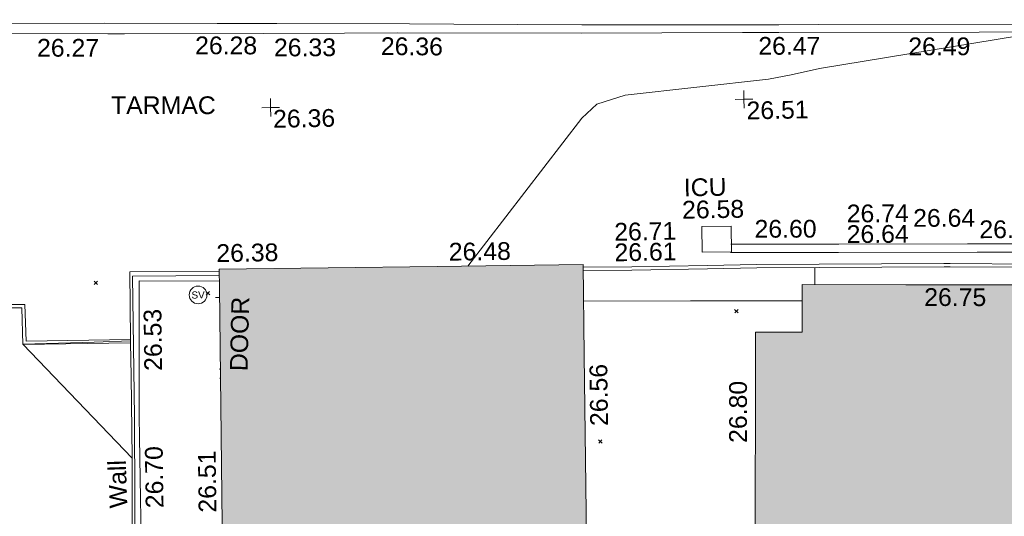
# Model space of a CAD drawing. Header units: millimetres. Extents: x -290717 to 520720, y -103372 to 287762.
# Tile 220 of 256: x 52826 to 73626, y -13047 to -2553. Entities that reach past the tile are written whole.
import ezdxf

# ---------------------------------------------------------------- set-up
doc = ezdxf.new("R2010")
doc.units = ezdxf.units.MM
doc.linetypes.add('IMPORT-UG_ELEC_STREET LIGHTING_QLB2 _2_', pattern=[2700, 1500, -300.0000000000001, 0, -250, 150, -300.0000000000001, 0, -200])
for name, color, linetype, lineweight, true_color in [('00_TOPO_LEVEL_FLOOR', 7, 'Continuous', 9, 0x666666), ('00_TOPO_SERV_STOP_VALVE', 7, 'Continuous', 9, 0x666666), ('00_UAV_BUILDING_OUTLINE', 5, 'Continuous', 9, 0x0000ff), ('00_UAV_CONCRETE', 9, 'Continuous', 9, 0x808080), ('00_UAV_FENCE_2D', 7, 'Continuous', 9, 0x264c2f), ('00_UAV_INT_DOOR', 7, 'Continuous', 9, 0x7f4f3f), ('00_UAV_KERB_BOTTOM', 1, 'Continuous', 9, 0xff0000), ('00_UAV_KERB_TOP', 7, 'Continuous', 9, 0xa500a5), ('00_UAV_LEVEL_SPOT', 7, 'Continuous', 9, 0x666666), ('00_UAV_ROAD_MARKING_YELLOW_CONTINUOUS', 40, 'Continuous', 9, 0xffbf00), ('00_UAV_SERV_IC', 5, 'Continuous', 9, 0x0000ff), ('00_UAV_WALL', 7, 'Continuous', 9, 0x7c00a5), ('01_DTM_CONTOUR_MNR', 7, 'Continuous', 9, 0xa5a552), ('12333-PUM-2D-U-0001-C01 - Rev2_REVIT IMPORT_dwg', 7, 'Continuous', 9, 0x767676), ('A_RHA_Line', 7, 'Continuous', 9, 0x00a600)]:
    doc.layers.add(name, color=color, linetype=linetype, lineweight=lineweight, true_color=true_color)
for name, color, linetype, lineweight in [('00_UAV_SURVEY_TEXT', 7, 'Continuous', 9), ('A_RHA_Detail', 7, 'Continuous', 9), ('GEN-TEXT', 7, 'Continuous', 9)]:
    doc.layers.add(name, color=color, linetype=linetype, lineweight=lineweight)
doc.styles.add('Swis721 Lt BT', font='swissl.ttf', dxfattribs={"height": 399.9999999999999})
doc.styles.add('Swis721 Lt BT_2', font='swissl.ttf', dxfattribs={"height": 375})

# ---------------------------------------------------------------- blocks, each defined once
blk = doc.blocks.new('12333-PUM-2D-U-0001-C01 - Rev2_REVIT IMPORT_dwg_MSL_FLlvl_SYM-2077245-Site Location Plan Existing')
at = {"layer": '00_TOPO_LEVEL_FLOOR', "color": 254, "true_color": 0xcccccc}
blk.add_line((-21.76574670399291, 0), (-38.92611017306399, 0), dxfattribs=at)
blk = doc.blocks.new('12333-PUM-2D-U-0001-C01 - Rev2_REVIT IMPORT_dwg_MSL_Node_Linework-2077244-Site Location Plan Existing')
at = {"layer": '00_UAV_INT_DOOR', "color": 9, "true_color": 0xd4c4bf}
for p, q in [((-456.1591267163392, 456.1591267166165), (-530.3860888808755, 530.3860888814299)), ((-460.8101609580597, -460.8101609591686), (-530.3860888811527, -530.3860888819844))]:
    blk.add_line(p, q, dxfattribs=at)
blk = doc.blocks.new('12333-PUM-2D-U-0001-C01 - Rev2_REVIT IMPORT_dwg_MSL_Sluice_Valve_SYM-2077246-Site Location Plan Existing')
at = {"layer": '00_TOPO_SERV_STOP_VALVE', "color": 254, "true_color": 0xcccccc}
blk.add_circle((0, 0), 500.0000000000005, dxfattribs=at)
at = {"layer": '00_TOPO_SERV_STOP_VALVE', "insert": (0, 198.9876086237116), "char_height": 399.9999999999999, "width": 785.1100955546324, "attachment_point": 2, "line_spacing_factor": 1.005061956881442, "style": 'Swis721 Lt BT'}
blk.add_mtext('SV', dxfattribs=at)
blk = doc.blocks.new('12333-PUM-2D-U-0001-C01 - Rev2_REVIT IMPORT_dwg_UAV-2077255-Site Location Plan Existing')
at = {"layer": '00_UAV_LEVEL_SPOT', "color": 254, "true_color": 0xcccccc, "flags": 128}
for points in [[(0, -500.0000000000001), (0, 0), (-500.0000000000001, 0)], [(500.0000000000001, 0), (0, 0), (0, 500.0000000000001)]]:
    blk.add_lwpolyline(points, dxfattribs=at)
blk = doc.blocks.new('12333-PUM-2D-U-0001-C01 - Rev2_REVIT IMPORT_dwg_MGS62954_T2_Galway_ITM_3d_Rev1-2077680-Site Location Plan Existing')
at = {"layer": '00_UAV_CONCRETE', "color": 254, "true_color": 0xcccccc}
blk.add_line((533971430.7364225, 725546059.8167948), (533971434.7934394, 725546417.2927902), dxfattribs=at)
at = {"layer": '00_UAV_CONCRETE', "color": 254, "true_color": 0xcccccc, "flags": 128}
blk.add_lwpolyline([(533966538.2496467, 725545795.6826047), (533968801.0900001, 725545759.8640001), (533971156.0369346, 725545719.7894553)], dxfattribs=at)
at = {"layer": '00_UAV_FENCE_2D', "color": 254, "true_color": 0xcccccc, "flags": 128}
blk.add_lwpolyline([(533958852.487515, 725546473.040836), (533957024.0902098, 725546486.8644044), (533957012.0902098, 725543512.8644041), (533956964.0902098, 725539970.8644042), (533956932.0902098, 725536393.8644043)], dxfattribs=at)
at = {"layer": '00_UAV_KERB_BOTTOM', "color": 254, "true_color": 0xcccccc, "flags": 128}
for points in [[(533979161.650004, 725546354.4506675), (533979123.6665002, 725546355.2555), (533976064.6665001, 725546412.2555001), (533974295.6665002, 725546452.2555001), (533974163.5670609, 725546453.8735726), (533970213.6665002, 725546502.2555001), (533969163.9427695, 725546502.1000414), (533967570.0900001, 725546501.8640001), (533966541.8784547, 725546511.1160538)], [(533956957.2708976, 725545150.1752819), (533954750.0900853, 725545156.4598573), (533954739.0900854, 725545931.4598575), (533954384.6355948, 725545933.7946751)]]:
    blk.add_lwpolyline(points, dxfattribs=at)
at = {"layer": '00_UAV_KERB_TOP', "color": 254, "true_color": 0xcccccc, "flags": 128}
for points in [[(533979164.1203519, 725546284.3826109), (533979122.2729885, 725546285.2693148), (533976063.2232285, 725546342.2702421), (533974294.4465829, 725546382.2651917), (533974166.0379704, 725546383.8380556), (533970213.2429878, 725546432.2554367), (533969166.4138654, 725546432.1004068), (533967569.7802527, 725546431.8639535), (533966541.5234038, 725546441.1164148)], [(533956957.4016575, 725545079.0127801), (533954681.073495, 725545086.6774231), (533954670.0701519, 725545861.9129782), (533954341.1724054, 725545864.0794516)]]:
    blk.add_lwpolyline(points, dxfattribs=at)
at = {"layer": '00_UAV_ROAD_MARKING_YELLOW_CONTINUOUS', "color": 254, "true_color": 0xcccccc, "flags": 128}
for points in [[(533953901.0902098, 725551883.8644043), (533956519.0902098, 725551843.8644042), (533958900.2716224, 725551796.8158143), (533960163.09021, 725551771.8644043), (533962964.0902098, 725551719.8644042), (533963898.3373261, 725551696.7712319), (533966605.0902098, 725551629.8644042)], [(533966588.0902098, 725551459.8644043), (533962710.0902099, 725551529.8644042), (533961589.7134928, 725551544.0813805), (533959873.0902098, 725551565.8644042), (533956942.0902098, 725551610.8644042), (533956590.6502153, 725551617.4524843), (533953848.0902098, 725551668.8644042)], [(533966605.0904867, 725551629.8808665), (533970768.4076725, 725551562.2475984), (533971604.4107679, 725551548.9947753), (533976603.727251, 725551469.7426082), (533979982.9529957, 725551416.1730925), (533979993.007997, 725551416.0133522)], [(533979990.8932426, 725551250.1599785), (533979979.7790083, 725551250.3493952), (533974991.5807527, 725551329.4221132), (533970765.7798463, 725551396.4093392), (533969992.2546105, 725551408.1612147), (533966588.0904194, 725551459.8793906)], [(533969671.7796368, 725546940.394353), (533971948.7796368, 725546905.3943529), (533974671.0398197, 725546862.0906725), (533975657.7796367, 725546846.3943529), (533979669.4107661, 725546757.0569149), (533979878.7796367, 725546752.3943529)], [(533979868.0393896, 725546577.9744351), (533975647.5666887, 725546671.9626924), (533974869.7356871, 725546684.3358514), (533971939.1829441, 725546730.9529133), (533969870.4933528, 725546762.7509527), (533969662.1829441, 725546765.9529133)]]:
    blk.add_lwpolyline(points, dxfattribs=at)
at = {"layer": '00_UAV_SERV_IC', "color": 254, "true_color": 0xcccccc, "flags": 128}
blk.add_lwpolyline([(533969064.09, 725546785.8640001), (533969068.09, 725547329.864), (533969685.2734456, 725547325.3258866), (533969681.2734458, 725546781.3258865)], close=True, dxfattribs=at)
at = {"layer": '00_UAV_WALL', "color": 254, "true_color": 0xcccccc, "flags": 128}
blk.add_lwpolyline([(533958851.8601918, 725546349.3616493), (533957163.09021, 725546383.8644043), (533957111.0902098, 725543524.8644042), (533957110.1779188, 725543075.3655095), (533957104.0902098, 725540075.8644043), (533957069.8117431, 725537743.0589273), (533957049.0902098, 725536332.8644042), (533956846.3195018, 725536336.7821875), (533956891.2949068, 725539385.1801562), (533956893.0902098, 725539506.8644043), (533956946.0902098, 725542640.8644042), (533956954.1776496, 725544384.0876042), (533956957.4016575, 725545079.0127801), (533956957.2708976, 725545150.1752819), (533956969.0902098, 725546579.8644043), (533958852.8920211, 725546552.7907574)], dxfattribs=at)
at = {"layer": '01_DTM_CONTOUR_MNR', "color": 254, "true_color": 0xcccccc, "flags": 128}
for points in [[(533964107.8910389, 725546577.3588098), (533966571.8498575, 725549663.1358885), (533966888.9109151, 725549947.1447567), (533967493.8535148, 725550133.5656211), (533970526.6546585, 725550413.3452517), (533971007.1539949, 725550497.608952), (533971609.7433144, 725550618.6437465), (533976300.0000001, 725551310.0000002), (533977467.5556726, 725551414.5440949), (533977680.0000002, 725551460.0000001), (533978141.3932854, 725551561.1528777)], [(533956946.1056992, 725542644.2031001), (533954680.0000002, 725545090.0000001), (533956186.455569, 725545108.0016085), (533956957.3264204, 725545119.9585303)]]:
    blk.add_lwpolyline(points, dxfattribs=at)
for name, p, xscale, yscale, zscale in [('12333-PUM-2D-U-0001-C01 - Rev2_REVIT IMPORT_dwg_UAV-2077255-Site Location Plan Existing', (533960000.0000001, 725550000), 0.375, 0.375, 0.375), ('12333-PUM-2D-U-0001-C01 - Rev2_REVIT IMPORT_dwg_UAV-2077255-Site Location Plan Existing', (533970000, 725550000), 0.375, 0.375, 0.375), ('12333-PUM-2D-U-0001-C01 - Rev2_REVIT IMPORT_dwg_MSL_Sluice_Valve_SYM-2077246-Site Location Plan Existing', (533958400.0902098, 725546066.8644042), 0.375, 0.375, 0.375), ('12333-PUM-2D-U-0001-C01 - Rev2_REVIT IMPORT_dwg_MSL_FLlvl_SYM-2077245-Site Location Plan Existing', (533958957.8331282, 725546004.3232087), 4.9492, 4.9492, 4.9492), ('12333-PUM-2D-U-0001-C01 - Rev2_REVIT IMPORT_dwg_MSL_Node_Linework-2077244-Site Location Plan Existing', (533958929.8331282, 725544394.3232087), 0.1917, 0.1917, 0.1917)]:
    blk.add_blockref(name, p, dxfattribs=dict(xscale=xscale, yscale=yscale, zscale=zscale))
at = {"layer": '00_UAV_BUILDING_OUTLINE', "color": 251, "true_color": 0x666666, "char_height": 375, "width": 1495.902363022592, "attachment_point": 1, "line_spacing_factor": 1.005061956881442, "style": 'Swis721 Lt BT_2'}
for s, insert, rotation in [('26.38', (533958801.0159455, 725547130.4904337), 359.8757901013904), ('26.48', (533963711.5012655, 725547074.6053491), 359.7093879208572), ('26.75', (533973740.1032456, 725545941.8421626), 358.87999528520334), ('26.56', (533966634.242359, 725543151.3589547), 89.70938792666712), ('26.80', (533969561.5328505, 725542745.2259736), 88.94658747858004), ('26.51', (533958331.8519815, 725541465.4208151), 89.7093879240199)]:
    blk.add_mtext(s, dxfattribs=dict(at, insert=insert, rotation=rotation))
at = {"layer": '00_UAV_INT_DOOR', "color": 251, "true_color": 0x666666, "insert": (533959042.0983128, 725544449.9675922), "char_height": 375, "width": 1790.333939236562, "attachment_point": 1, "rotation": 87.70778200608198, "line_spacing_factor": 1.005061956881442, "style": 'Swis721 Lt BT_2'}
blk.add_mtext('DOOR', dxfattribs=at)
at = {"layer": '00_UAV_KERB_BOTTOM', "color": 251, "true_color": 0x666666, "char_height": 375, "width": 1495.902363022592, "attachment_point": 1, "line_spacing_factor": 1.005061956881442, "style": 'Swis721 Lt BT_2'}
for s, insert, rotation in [('26.64', (533972123.2368323, 725547300.3200654), 359.2982249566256), ('26.61', (533967210.0332855, 725546998.4867895), 0.00848520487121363)]:
    blk.add_mtext(s, dxfattribs=dict(at, insert=insert, rotation=rotation))
at = {"layer": '00_UAV_KERB_TOP', "color": 251, "true_color": 0x666666, "char_height": 375, "width": 1495.902363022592, "attachment_point": 1, "line_spacing_factor": 1.005061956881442, "style": 'Swis721 Lt BT_2'}
for s, insert, rotation in [('26.74', (533972131.8979084, 725547735.6497755), 359.29822496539), ('26.71', (533967212.4295342, 725547433.8902861), 0.008485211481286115)]:
    blk.add_mtext(s, dxfattribs=dict(at, insert=insert, rotation=rotation))
at = {"layer": '00_UAV_LEVEL_SPOT', "char_height": 375, "width": 1495.902363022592, "attachment_point": 1, "line_spacing_factor": 1.005061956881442, "style": 'Swis721 Lt BT_2'}
for s, insert in [('26.36', (533960048.475159, 725549946.7845222)), ('26.51', (533970051.8765643, 725549949.1441548))]:
    blk.add_mtext(s, dxfattribs=dict(at, insert=insert))
at = {"layer": '00_UAV_ROAD_MARKING_YELLOW_CONTINUOUS', "color": 251, "true_color": 0x666666, "char_height": 375, "width": 1495.902363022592, "attachment_point": 1, "line_spacing_factor": 1.005061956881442, "style": 'Swis721 Lt BT_2'}
for s, insert, rotation in [('26.27', (533955092.6812521, 725551536.1103362), 358.92606139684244), ('26.28', (533958432.8263323, 725551529.3919672), 358.8680682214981), ('26.33', (533960096.0829414, 725551453.6221458), 359.2729864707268), ('26.36', (533962357.039362, 725551444.131605), 358.58402354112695), ('26.47', (533970327.3241349, 725551309.830877), 359.1295939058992), ('26.49', (533973495.8897955, 725551243.7142078), 359.09182566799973), ('26.64', (533973534.1375263, 725547617.786912), 359.0886580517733), ('26.60', (533970180.6824375, 725547446.302746), 359.10454374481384), ('26.63', (533974928.9258595, 725547353.259844), 359.0838853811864)]:
    blk.add_mtext(s, dxfattribs=dict(at, insert=insert, rotation=rotation))
at = {"layer": '00_UAV_SERV_IC', "color": 251, "true_color": 0x666666, "char_height": 375, "attachment_point": 1, "line_spacing_factor": 1.005061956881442, "style": 'Swis721 Lt BT_2'}
for s, insert, width in [('ICU', (533968698.5983503, 725548344.8028905), 1021.012723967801), ('26.58', (533968653.7701998, 725547874.4238896), 1495.902363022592)]:
    blk.add_mtext(s, dxfattribs=dict(at, insert=insert, width=width))
at = {"layer": '00_UAV_SURVEY_TEXT', "color": 251, "true_color": 0x666666, "insert": (533956634.9125539, 725550296.2671067), "char_height": 375, "width": 2450.430537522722, "attachment_point": 1, "rotation": 358.9508984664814, "line_spacing_factor": 1.005061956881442, "style": 'Swis721 Lt BT_2'}
blk.add_mtext('TARMAC', dxfattribs=at)
at = {"layer": '00_UAV_WALL', "color": 251, "true_color": 0x666666, "char_height": 375, "attachment_point": 1, "line_spacing_factor": 1.005061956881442, "style": 'Swis721 Lt BT_2'}
for s, insert, width, rotation in [('26.53', (533957236.6992401, 725544479.633787), 1495.902363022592, 89.72212560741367), ('26.70', (533957216.542816, 725541577.9469577), 1495.902363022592, 89.88371414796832), ('Wall', (533956453.040534, 725541586.449595), 1130.237340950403, 90.95535914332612)]:
    blk.add_mtext(s, dxfattribs=dict(at, insert=insert, width=width, rotation=rotation))
blk = doc.blocks.new('12333-PUM-2D-U-0001-C01 - Rev2_REVIT IMPORT_dwg-1620468-Site Location Plan Existing')
at = {"layer": 'GEN-TEXT', "color": 253, "true_color": 0xaaaaaa}
for p, q in [((315129.9948138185, -69527.71151775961), (315200.7054919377, -69457.00083964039)), ((315200.7054919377, -69527.71151775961), (315129.9948138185, -69457.00083964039)), ((317493.9948138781, -69792.71151777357), (317564.7054919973, -69722.00083965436)), ((317564.7054919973, -69792.71151777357), (317493.9948138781, -69722.00083965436)), ((328647.9948138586, -70366.7115176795), (328718.7054919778, -70296.00083956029)), ((328718.7054919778, -70366.7115176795), (328647.9948138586, -70296.00083956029)), ((325726.9948137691, -73065.71151770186), (325797.7054918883, -72995.00083958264)), ((325797.7054918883, -73065.71151770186), (325726.9948137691, -72995.00083958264))]:
    blk.add_line(p, q, dxfattribs=at)
blk.add_blockref('12333-PUM-2D-U-0001-C01 - Rev2_REVIT IMPORT_dwg_MGS62954_T2_Galway_ITM_3d_Rev1-2077680-Site Location Plan Existing', (-533641079.6498471, -725615854.3561786))

msp = doc.modelspace()

# ---------------------------------------------------------------- hatches: boundary and pattern name
at = {"layer": 'A_RHA_Detail', "true_color": 0xc0c0c0}
h = msp.add_hatch(color=9, dxfattribs=at)
h.paths.add_polyline_path([(-80880.60083898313, -68502.79057078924), (-80400.86592458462, -68483.4150911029), (-80400.86592458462, -62984.64684182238), (-24474.85765180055, -63009.32043784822), (-24456.14471274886, -50840.30023854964), (-36622.55041054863, -50831.65104346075), (-36622.5504104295, -44228.57792609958), (-50959.05265825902, -44213.68205212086), (-50959.05265825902, -42573.78171509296), (-54563.93258049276, -42571.21897729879), (-54565.69773355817, -45054.17447471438), (-92408.82109324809, -45027.27149617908), (-92411.78875845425, -49201.74309219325), (-100061.9988811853, -49201.74309219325), (-100052.221444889, -64852.82557835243), (-86120.90825231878, -64852.82557835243), (-86092.16626519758, -62957.90041523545), (-84861.10047611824, -62957.90041520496), (-84854.79054275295, -68240.10973718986), (-80870.60226895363, -68240.10973718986)])
h.paths.add_polyline_path([(-137238.9269955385, -68461.93840922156), (-132719.7426408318, -68433.06336920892), (-132847.0731201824, -62850.0428228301), (-130454.6837966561, -62916.63108081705), (-130498.2830220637, -61355.8539363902), (-117581.136331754, -61423.42893434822), (-117492.3908565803, -49183.91309186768), (-125136.5200282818, -49178.47881939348), (-125133.5727033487, -45032.61887132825), (-163007.1824077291, -45005.69421944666), (-163007.1824077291, -44090.29634113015), (-163123.8521375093, -44090.21339942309), (-163122.6389897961, -42383.751842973), (-166563.8543420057, -42383.75184295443), (-166565.0349082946, -44044.3982420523), (-193158.4656786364, -44025.49275802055), (-193195.152889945, -62863.6565097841), (-137269.7106414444, -62916.63108078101), (-137254.3708868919, -65679.90523788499)])
h.paths.add_polyline_path([(120310.9497607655, -32334.2823016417), (120312.4652266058, -31610.73011961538), (133451.2244789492, -31638.24899384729), (133469.2230092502, -19717.98315777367), (121295.7536929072, -19692.48606427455), (121319.8434528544, -8190.941560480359), (112277.0825929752, -8172.001674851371), (112263.1769726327, -14811.12345451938), (78285.85310969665, -14739.95861435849), (78292.82277619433, -8167.077575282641), (76545.55099677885, -8163.40371230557), (69355.76844230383, -8152.931592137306), (69353.66597202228, -9156.746357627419), (68372.60878942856, -9154.691552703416), (68372.60878942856, -13705.52853212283), (69333.72334743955, -13707.54156767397), (69325.07112544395, -16249.53369225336), (66623.4489111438, -16249.53369225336), (66619.79243932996, -17995.29925522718), (65989.07757491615, -17995.29925522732), (65985.44262769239, -19730.78799479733), (57152.23993372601, -19712.28702423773), (57127.42535098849, -31559.89461998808), (70277.87165423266, -31587.43801817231), (70277.87165428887, -32271.74147154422), (78263.96947906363, -32285.12944888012), (78266.62669288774, -31019.79372153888), (112335.8856506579, -31091.15111856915), (112335.8856506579, -32317.57330550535), (119781.4233959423, -32333.17321910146)])
h.paths.add_polyline_path([(7503.71740934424, -1791.43926322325), (15482.43097389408, -674.0213230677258), (15484.0826184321, 148.1327206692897), (56188.28042539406, 205.5276654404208), (56155.8432600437, 14338.31663138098), (18016.62665932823, 14236.4814953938), (17967.9025208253, 34313.18372075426), (21727.10644861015, 34324.06926249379), (21708.9097307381, 40608.10218319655), (18009.66447156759, 40608.10218325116), (17995.54603703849, 45483.75063445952), (9770.084212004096, 45420.63294734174), (3966.216019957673, 45443.14492469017), (3984.771235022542, 14176.56786831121), (1023.062455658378, 14176.56786840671), (-276.5134647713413, 14190.52623465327), (-231.6790044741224, 5976.811441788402), (-226.4491536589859, 193.7444677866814), (1220.250839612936, 179.5999159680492), (7477.609307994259, 143.2867556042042), (7488.638446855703, -674.0213230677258)])
h.paths.add_polyline_path([(77755.59663317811, 53.47451145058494), (77729.51881611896, 1699.844979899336), (94464.47132486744, 1659.976083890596), (94606.37913471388, 17991.39023626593), (88810.41901146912, 18015.03260816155), (88799.89418497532, 14436.74271609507), (69413.88950349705, 14457.87738898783), (69377.35724448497, 99.62816357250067), (70760.85642036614, 92.0068082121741)])
h.paths.add_polyline_path([(61252.12079698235, 46453.95617369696), (105774.7348988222, 46472.68783510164), (105768.2642197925, 61852.61234310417), (92285.13876306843, 61852.61234310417), (92308.59670397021, 65784.30757142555), (96107.46680002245, 65767.6044524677), (96059.6808111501, 75209.20847378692), (101084.8427276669, 75071.88872768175), (104988.0046543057, 74765.36560410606), (108403.6894220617, 74363.84089439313), (112009.2703903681, 73787.25420864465), (115645.3524814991, 73049.69667210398), (116890.8108050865, 72761.69136255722), (120208.9929832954, 71893.18353872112), (120865.241739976, 71703.68487155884), (124135.6329505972, 70669.67317909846), (127435.6253142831, 69480.50055823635), (127820.4368655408, 69394.93141813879), (128274.3081769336, 69331.69585757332), (128731.879114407, 69306.66104520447), (129189.9401456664, 69320.00258265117), (129645.2782985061, 69371.62688830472), (130094.6997111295, 69461.17185607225), (130535.0520071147, 69588.00939078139), (130963.2464342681, 69751.2498188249), (131376.279516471, 69949.74812593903), (131771.254123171, 70182.11198906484), (132162.5575600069, 70460.54046602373), (132496.0921582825, 70741.69081117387), (132820.8713676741, 71064.98072578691), (133117.4593294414, 71414.31364276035), (133383.77568926, 71787.23923958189), (133616.5473239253, 72178.53728446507), (133817.1647262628, 72590.54524901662), (133982.6025969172, 73017.89547517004), (134111.7005086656, 73457.59040804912), (134203.5529320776, 73906.545904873), (134257.5155882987, 74361.61286220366), (134272.5462649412, 74819.59931534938), (134250.5259874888, 75277.29281749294), (134189.6227572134, 75731.48297750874), (134090.9274700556, 76178.98397761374), (133955.1324028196, 76616.65691996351), (133783.1900598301, 77041.4318434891), (133576.3064937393, 77450.3292564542), (133335.9328436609, 77840.48103831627), (133063.7551572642, 78209.15055536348), (132761.6825665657, 78553.75185442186), (132431.8338935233, 78871.86780505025), (132076.5227904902, 79161.26705200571), (131698.2415079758, 79419.91966864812), (131299.6434187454, 79646.01139199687), (131093.5942456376, 79746.34209763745), (132146.0467355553, 83110.22226149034), (122787.763295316, 86282.54285521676), (121604.3555410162, 82800.35918872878), (117095.9864226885, 83870.84033788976), (116841.9598400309, 83526.35449576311), (116120.5435466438, 91221.9361197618), (110237.7341284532, 91274.27491024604), (110194.3680786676, 90435.39030217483), (104988.0046543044, 90486.49901569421), (104973.2761846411, 94309.82427956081), (103746.1314668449, 94309.82427962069), (103839.9937121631, 122852.1474272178), (96365.09202303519, 122931.9599471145), (96350.3400238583, 123952.416858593), (104555.5505249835, 123902.1925258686), (104607.3234457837, 120248.5396157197), (125502.5015002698, 120134.193340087), (125662.0200253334, 137657.3796883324), (114479.5865733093, 137699.2256881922), (114382.3062641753, 129149.9458158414), (104644.1590035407, 129187.997507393), (104577.9931702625, 126217.3903165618), (101184.4926405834, 126159.1566967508), (101264.6166812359, 135959.2655565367), (89967.23177303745, 135988.8856164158), (89927.63362986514, 125823.6463181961), (93630.53562299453, 125840.7948842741), (93580.6568888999, 122931.9599471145), (88697.38835373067, 122904.7310127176), (88679.38989541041, 95739.0914377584), (86378.25848993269, 95739.0914377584), (86378.18187189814, 96178.10083375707), (83279.5074328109, 96200.92083330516), (83273.62493422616, 95735.74732136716), (70169.67509616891, 95733.22421950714), (70166.2684274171, 96272.07409350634), (66674.99731291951, 96257.14073659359), (66654.74538556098, 95755.71092140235), (65784.77231076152, 95755.71092140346), (65887.65094981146, 117470.6305650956), (53473.34271625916, 117487.9046429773), (53434.44066306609, 98570.4634906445), (40649.41626913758, 98570.46349066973), (40610.16711556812, 94406.01479082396), (38853.82372865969, 94410.36303444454), (38848.65589191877, 89463.65332732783), (40612.46601909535, 89518.45976927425), (40665.38257359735, 86257.73741131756), (38372.19584673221, 86305.7230928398), (38369.79373532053, 76901.0507917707), (50937.95125076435, 76944.40198877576), (50922.88567283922, 74598.78180893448), (56484.90611318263, 74588.85093774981), (56484.9061131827, 75194.85181998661), (92465.40372273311, 75233.02581663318), (92645.92783659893, 71766.64845097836), (89810.5550181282, 69362.83965827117), (85313.16173971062, 69360.94750424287), (85313.16173971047, 66907.40508090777), (75210.14498260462, 66903.15451592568), (75210.14498260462, 63815.70944554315), (70819.40014306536, 63815.70999204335), (70819.21601502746, 64253.35708063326), (69456.8341568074, 64253.35708063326), (69455.71957374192, 66901.99623168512), (61303.3285675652, 66898.56680686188), (61304.56054652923, 63970.32021231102), (70500.41048205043, 63970.32021223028), (70500.40885431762, 61852.59006210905), (61245.64388480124, 61848.69637492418), (61252.12079698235, 46455.07044720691)])
h.paths.add_polyline_path([(-17153.16561239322, 48569.32684293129), (-17153.16561227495, 60770.38083690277), (-29362.88357762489, 60774.7042869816), (-29362.88357762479, 67399.20394583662), (-43507.25361058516, 67405.01911302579), (-43488.53133082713, 69093.07334179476), (-45766.41866234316, 69109.32868391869), (-45794.34620035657, 67405.01911302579), (-47272.11273197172, 67404.21245453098), (-47272.44887636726, 66454.91798912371), (-86004.56386335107, 66468.6329952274), (-86006.66970790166, 60521.58362724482), (-92662.8772251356, 60521.58362724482), (-92666.53762789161, 50184.35611936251), (-79752.016597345, 50179.78302554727), (-79752.016597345, 48591.49323813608), (-17157.71631240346, 48569.32845421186)])
h.paths.add_polyline_path([(-201056.4185879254, 48628.75479108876), (-138377.9751621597, 48634.64535782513), (-138377.9751621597, 50133.28202330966), (-125467.710581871, 50134.49533928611), (-125468.6909603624, 60566.19036866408), (-132186.8595615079, 60565.86652591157), (-132187.4203588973, 66533.01978768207), (-170643.3098734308, 66805.61809689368), (-170643.3098732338, 67738.78475851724), (-200340.0100486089, 67488.93693767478), (-200348.7175167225, 60827.7802510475), (-201057.5650552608, 60827.71357562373), (-201056.6510294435, 51102.0431337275)])
h.paths.add_polyline_path([(-240051.5126725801, 54769.1949116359), (-239444.4902595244, 54811.10754483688), (-239186.5396225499, 54841.92927608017), (-238764.8191578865, 54940.98166103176), (-238382.4735933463, 55122.46891391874), (-237990.3402229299, 55354.87497237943), (-237269.2031026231, 55936.21514997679), (-237030.2712443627, 56228.66101920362), (-236793.0039600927, 56569.31473977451), (-236554.5880579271, 57004.26389721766), (-236432.7219585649, 57267.46508911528), (-236300.0815274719, 57753.26239002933), (-236250.7285154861, 58017.17885687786), (-236235.6490610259, 58516.21786795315), (-236233.2538430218, 58987.85640057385), (-236213.702979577, 59823.48083772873), (-236363.8287856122, 59820.8603820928), (-236634.0279869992, 60698.06075831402), (-236391.9547756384, 61432.1972634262), (-236225.4740089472, 61435.10319604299), (-236201.6036570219, 62637.68779599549), (-232563.5271750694, 62639.28734435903), (-232563.5271750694, 63049.03842407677), (-232732.1945866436, 63049.15302221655), (-232860.1521278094, 63457.9589027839), (-232731.6068089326, 63914.24862701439), (-232560.8209657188, 63914.24862701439), (-232521.9864006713, 70597.99604498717), (-240628.6947850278, 70598.85496274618), (-240629.7923196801, 72350.98321581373), (-246412.6011213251, 72347.36085937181), (-246412.6011213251, 70616.45923939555), (-254449.5805725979, 70618.60952619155), (-254454.637144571, 70754.06491724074), (-254469.7140363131, 73191.6627625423), (-263883.2532625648, 73267.83063692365), (-263902.4181505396, 68260.74348557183), (-263714.8217520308, 68259.82096576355), (-263552.9672900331, 67819.6543439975), (-263719.0883117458, 67392.20684197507), (-263913.629869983, 67392.20684288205), (-263956.7001914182, 58633.76423459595), (-260181.1963171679, 58611.22607638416), (-260192.3146984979, 56354.25111578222), (-257184.684388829, 56339.46086010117), (-257213.4419958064, 57092.93866025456), (-257338.5163846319, 57093.27331227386), (-257471.0109295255, 57531.7457231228), (-257338.5163845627, 58062.22513700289), (-257203.4956297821, 58064.06881293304), (-257173.5751889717, 58598.54056827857), (-256478.2273617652, 58575.27357918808), (-256478.2273617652, 58788.51859477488), (-256013.0091299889, 58911.92701537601), (-255397.0786589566, 58780.99767608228), (-255397.0786664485, 58595.98242230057), (-243809.8853614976, 58585.92793205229), (-243805.3570672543, 58352.04527760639), (-243740.9394682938, 57884.52572396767), (-243619.083060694, 57421.84877501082), (-243424.3877541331, 56943.65915328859), (-243247.1437899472, 56608.24157716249), (-243003.0710577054, 56249.99021479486), (-242732.2093200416, 55932.75703086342), (-242371.7230179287, 55603.12658814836), (-242141.2551255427, 55424.88676771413), (-241804.9643038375, 55216.88439829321), (-241529.464082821, 55077.02869058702), (-241100.6275144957, 54917.18295005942), (-240836.2134980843, 54840.82833179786), (-240453.4486196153, 54788.6078413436), (-240203.3756532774, 54776.52967577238)])
h.paths.add_polyline_path([(40276.69022620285, 59895.3641775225), (40328.62676026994, 69196.9439153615), (36588.99968782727, 69217.82459101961), (36619.46637569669, 74674.25962431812), (32264.36460075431, 74687.02318924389), (32233.48293864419, 69156.26826309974), (11916.69390488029, 69269.70959690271), (11966.66200108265, 78218.75165977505), (29087.50901742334, 78123.15526811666), (29143.44567202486, 88141.13700481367), (15719.34879623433, 88216.09212957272), (15732.60379610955, 90589.99788900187), (4594.294101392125, 90652.19003492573), (4525.129359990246, 78265.12250452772), (10096.76365550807, 78234.01258734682), (10077.43887221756, 74773.03821913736), (4547.641142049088, 74803.91453678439), (4465.579974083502, 60107.16002351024), (19125.89094757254, 60025.30234268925), (19139.86249371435, 62527.53804648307), (31738.59196305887, 62457.19146407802), (31724.55430855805, 59943.11609818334), (38369.79364222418, 59906.01157297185)])
h.paths.add_polyline_path([(-246083.0241259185, 72334.29150213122), (-246083.0594797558, 72334.30275087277), (-246208.2905500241, 72334.29150213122)])
h.paths.add_polyline_path([(-114575.3004830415, 112178.0758696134), (-114575.3246436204, 112178.0758696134), (-114707.2752166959, 115801.5811617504)])
h.paths.add_polyline_path([(-154699.9178766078, 101760.4080976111), (-114382.0503338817, 101776.0542915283), (-114382.0503338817, 106926.936016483), (-113755.641395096, 106927.1791078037), (-113757.5507412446, 111847.2721532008), (-114431.6837526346, 111847.2721532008), (-114431.8098651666, 112178.075869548), (-114575.3004830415, 112178.0758696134), (-114578.9984943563, 121707.2390834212), (-123056.9849702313, 121707.2390834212), (-123068.8201032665, 156452.7036899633), (-119381.2340625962, 156454.1347343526), (-119381.2340625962, 160165.8603541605), (-115501.031452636, 160167.3661472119), (-115503.3750945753, 166206.5793118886), (-132411.7987151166, 166599.6604729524), (-132411.8243306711, 166665.6603411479), (-135275.0124468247, 166664.5489553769), (-135275.0124468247, 166628.1883102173), (-135911.3205077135, 166628.1944503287), (-135911.3479256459, 166352.1604668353), (-152521.1633846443, 166345.7145607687), (-152518.3680955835, 159142.6836790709), (-150699.3133726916, 159117.9265656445), (-150755.6690356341, 122560.6912032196), (-151059.2005266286, 122560.6912032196), (-151061.0981347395, 121302.4374931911), (-154138.3148337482, 121372.6012653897), (-154138.3148337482, 121865.183451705), (-154704.3888425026, 121867.2611370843), (-154688.5451973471, 119352.3937021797), (-154745.5933227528, 119352.3715636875), (-154745.5763474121, 118722.1532660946), (-160794.1544526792, 118748.744283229), (-160794.1544527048, 119410.5425977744), (-163852.1622693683, 119422.408321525), (-163855.0715294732, 118762.2003111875), (-167568.6765459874, 118778.5256058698), (-166634.6619849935, 124395.1277019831), (-166843.6206842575, 124471.2090400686), (-167568.6765459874, 124707.6250904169), (-168028.2173235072, 124841.3808643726), (-168630.5006276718, 124991.3056740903), (-169238.2056070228, 125117.4693074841), (-169850.3952285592, 125219.6772877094), (-170466.1255403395, 125297.7720169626), (-171089.1102599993, 125351.8553033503), (-171704.4065937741, 125381.1774254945), (-172325.0479971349, 125386.3595015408), (-172782.2248668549, 125374.5832363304), (-173401.7764236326, 125337.4554476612), (-174019.3926983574, 125276.0328036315), (-174634.1213722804, 125190.4100127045), (-175245.0145766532, 125080.7190996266), (-176047.1958093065, 124895.7675261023), (-176665.4852587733, 124724.7228134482), (-177045.3001228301, 124609.1129151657), (-177631.5127793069, 124405.2077276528), (-176665.4852586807, 118818.5158793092), (-177558.9402083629, 118822.4435769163), (-177662.2853368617, 125263.4341236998), (-176365.3912352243, 126542.9270807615), (-159462.2970490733, 126319.9103917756), (-157057.7396790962, 128609.0850976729), (-157060.6673204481, 136153.1661957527), (-158638.8016610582, 137740.2441626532), (-159352.3735831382, 137740.2441626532), (-161634.4140635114, 140201.1078539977), (-168727.9404946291, 140256.8191147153), (-171035.0401162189, 137942.884730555), (-174184.1459014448, 137942.884730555), (-176460.1168228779, 140292.2858551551), (-177341.68569345, 140292.285855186), (-177341.7114445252, 140358.4281613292), (-183428.5803825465, 140356.0660244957), (-185921.6385984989, 137917.4639097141), (-185921.6385985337, 131757.309115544), (-186906.8767412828, 131756.9267734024), (-187725.3914540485, 130809.9989183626), (-187724.0588902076, 127376.1828149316), (-186481.0281350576, 126304.557648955), (-186479.4846755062, 122327.2959175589), (-185176.2828158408, 121059.4673825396), (-180304.1129154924, 121059.4673825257), (-180304.1136492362, 118802.0484409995), (-193555.3706955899, 118802.0484409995), (-193555.3686998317, 133117.8341649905), (-192593.6442938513, 133118.2073819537), (-192593.6442938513, 134200.8158367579), (-192224.6284783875, 134200.9592041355), (-192225.5653014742, 136615.0101267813), (-192595.0012461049, 136615.0101267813), (-192595.4357332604, 137734.4745166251), (-193589.2709668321, 137734.4746851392), (-193589.2685988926, 147474.5705834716), (-193163.2062206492, 147492.8644728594), (-192606.8095195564, 147551.4951472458), (-192359.9383250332, 147589.5931622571), (-192199.8207947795, 147616.5827293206), (-191882.7548926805, 147682.9245600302), (-191568.5380071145, 147761.6632019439), (-191020.2573150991, 147932.4221712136), (-190950.5841382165, 147955.8263236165), (-190647.7999969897, 148070.951423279), (-190349.769078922, 148197.8750093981), (-190056.9509284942, 148336.4013817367), (-189769.7970512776, 148486.316942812), (-189375.4954991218, 148717.2624196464), (-189132.9060261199, 148873.2749095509), (-188867.5421091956, 149059.0543930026), (-188609.6764469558, 149255.1087866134), (-188354.9814056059, 149465.3525772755), (-188079.6339208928, 149713.8792482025), (-187884.9836199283, 149901.8220103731), (-187538.2510284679, 150274.4802367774), (-187446.2998447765, 150378.396083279), (-187241.3270201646, 150629.2310214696), (-187046.3599558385, 150887.9197697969), (-186861.699277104, 151154.0634500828), (-186546.1373636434, 151669.8298752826), (-186524.4196769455, 151707.063245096), (-163675.289831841, 151669.8298752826), (-163687.5843044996, 148134.0767945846), (-157303.6541541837, 148136.4921063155), (-157303.6541541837, 155759.9150161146), (-157557.4317586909, 155765.0384228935), (-157555.9168973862, 166678.0466575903), (-187009.2021991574, 166699.7464767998), (-187013.0952111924, 162054.4009359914), (-188707.1775469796, 162044.5925187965), (-188705.9961893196, 155021.5333641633), (-188737.9999316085, 154650.5326603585), (-188799.0133970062, 154283.1866125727), (-188857.2045401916, 154035.4341107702), (-188966.1106131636, 153679.3368924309), (-189102.6200311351, 153332.8820747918), (-189265.8911677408, 152998.2056672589), (-189454.9174010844, 152677.3710606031), (-189645.2484685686, 152421.322012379), (-189916.9563410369, 152104.2450531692), (-190212.7041973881, 151809.4634871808), (-190530.6686598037, 151538.7947475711), (-190868.889367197, 151293.9075915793), (-191225.2810786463, 151076.3118324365), (-191597.6465194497, 150887.3490190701), (-192092.8415776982, 150682.5621956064), (-192485.2937347, 150569.6612301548), (-192903.8930807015, 150482.2408890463), (-193187.215491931, 150440.8868273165), (-193594.1866364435, 150407.1257787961), (-193594.5953882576, 151459.989522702), (-205369.2399268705, 151455.4201248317), (-205354.452352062, 113350.0822379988), (-207187.1580384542, 113349.3709450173), (-207184.3024929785, 105991.0636522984), (-205312.8709512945, 105991.0636522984), (-205311.2365670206, 101769.6553082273), (-175488.645120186, 101781.2285901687), (-175488.645120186, 110889.6985621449), (-154703.462766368, 110897.5679794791), (-154700.5193329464, 103310.2697088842)])
h.paths.add_polyline_path([(193735.9435692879, 113047.8274775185), (208865.0938716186, 114991.026643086), (208976.1154122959, 114126.6471161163), (216447.8967330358, 115086.3281915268), (216038.7305308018, 118271.970241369), (232648.5073383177, 120405.3421627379), (233425.9936153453, 114352.0734369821), (240632.2017567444, 115277.6440986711), (239854.8412683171, 121329.9334728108), (256406.8682407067, 123455.8879629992), (257091.7572256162, 118089.1198988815), (264572.287122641, 119040.8180953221), (261877.8350554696, 138524.7609215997), (259178.7147038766, 138221.6086023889), (259197.3483654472, 137439.0084132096), (254686.1480587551, 136897.0007613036), (255412.6810205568, 131314.8303174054), (240852.7447965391, 129522.4514055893), (239771.0426540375, 137918.8519126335), (240649.582243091, 138010.1984551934), (240062.3063116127, 142776.6750342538), (239165.7694641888, 142685.0143484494), (237630.9646614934, 151018.3171733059), (266172.8791088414, 154560.7889781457), (271297.187694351, 142612.4006970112), (276531.7397502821, 144861.0987145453), (274941.5029779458, 148527.903728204), (302074.530765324, 160134.9084326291), (300215.9323773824, 164320.1841173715), (301528.161327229, 164907.0997990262), (300405.1237791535, 167477.8916353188), (299016.6944531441, 166945.7181825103), (295626.7488506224, 174518.7544287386), (294333.0289184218, 177537.1551681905), (287288.847594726, 174518.7544287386), (289427.6893504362, 169661.0163464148), (272956.7816584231, 162557.1203578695), (271943.2187786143, 164897.4305293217), (267016.3118217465, 162764.0369715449), (268502.3094164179, 159357.043014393), (265200.4029571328, 157946.4096681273), (226856.4166955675, 153146.7821791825), (227510.3041274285, 148852.0205335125), (228280.9873164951, 141179.0007484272), (227302.3544112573, 141050.2812999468), (227895.3788231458, 136433.1758633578), (228748.5501749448, 136523.8855003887), (229602.307730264, 128023.7667641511), (217691.2359889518, 126493.8999679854), (217642.3600127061, 126874.4332670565), (215138.5007311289, 126552.8357430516), (215194.9980427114, 126112.9650749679), (215015.6132225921, 126089.9247571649), (214840.967257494, 127449.6644606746), (192258.7012018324, 124549.1816390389), (193486.3576426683, 114991.026643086)])
h.paths.add_polyline_path([(-78076.24179098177, 117605.518872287), (-78076.23951907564, 117610.0871212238), (-78070.31812256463, 129485.733079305), (-74723.15926546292, 129478.3852560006), (-74723.15926546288, 125435.7860625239), (-48015.64546089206, 125380.0246061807), (-47996.55031653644, 135872.5822179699), (-61198.159180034, 135901.5630078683), (-74714.72264147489, 135923.5088764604), (-74723.62876031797, 131865.2975510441), (-78070.31812256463, 131872.6421692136), (-78062.97909490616, 149549.768943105), (-58292.26570494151, 149541.5607197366), (-58292.26570494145, 148946.2407608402), (-37707.70924049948, 148937.6946534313), (-37707.70924049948, 159740.0690313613), (-44148.26955758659, 159742.7429641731), (-44148.26955758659, 162961.3319175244), (-49829.95437586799, 162961.3319175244), (-49830.92144141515, 160632.0129326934), (-78494.0902662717, 160643.9130440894), (-78494.0902662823, 161615.1537737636), (-78739.22585210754, 161615.2555472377), (-78691.79195364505, 168187.9195488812), (-90844.5764503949, 168126.8149080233), (-90962.52567696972, 152686.7636278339), (-89064.97866810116, 152685.97582136), (-89079.54115383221, 117610.0871212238), (-78374.80210165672, 117605.6428258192)])
h.paths.add_polyline_path([(69254.82576126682, 129235.9722870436), (69259.97086178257, 136167.7892474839), (86068.0992678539, 136131.0235193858), (86008.66431381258, 164703.3084147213), (58789.63167882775, 164723.5115811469), (58789.63167882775, 170119.2062865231), (54460.16324890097, 170122.4198087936), (54457.21717773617, 166153.2792453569), (47042.21516498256, 166158.7829869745), (47041.10931533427, 164668.9097040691), (39173.27935198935, 164674.7495545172), (39172.83712618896, 164078.9539098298), (17014.87910992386, 164095.400525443), (17002.38841206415, 147267.1142245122), (12659.63471563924, 147267.1142245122), (12653.6008753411, 139137.9291796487), (17031.41608901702, 139134.6797717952), (17024.58791744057, 129935.3194463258), (39191.34773726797, 129918.8662983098), (39191.34773726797, 129258.2867272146), (69014.0340609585, 129236.1510132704)])
h.paths.add_polyline_path([(39265.62356917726, 139467.8223435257), (33050.91021530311, 139484.1586867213), (33087.56357182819, 153427.9220784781), (39277.60130890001, 153411.6505991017), (39277.60130890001, 152830.3127277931), (43058.29603858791, 152820.3745823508), (43024.83899408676, 140092.5601633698), (39267.2657899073, 140092.5601633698)])
h.paths.add_polyline_path([(1979.548949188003, 189123.2414339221), (18699.10403225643, 189180.0465563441), (18678.46874727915, 195253.6675675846), (24349.02704558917, 195272.9334349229), (24334.96888369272, 199550.7690689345), (28829.78348971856, 199566.0403168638), (28798.35772162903, 208815.6446465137), (24334.94961552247, 208806.1514042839), (24333.90624838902, 209113.2475694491), (16811.59093053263, 209087.6902915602), (16806.58456496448, 208843.590909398), (6772.293057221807, 208809.4991440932), (6797.166076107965, 201488.5780549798), (-8471.058649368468, 201436.7038403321), (-8471.058649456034, 200429.0172029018), (-11856.09020773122, 200417.5164702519), (-11823.72827012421, 190892.3684139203), (-7614.729360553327, 190904.9356358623), (-7614.729360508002, 190170.8290169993), (-4608.619189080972, 190169.2993656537), (-4608.238782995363, 190916.8832264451), (1973.379031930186, 190939.2444093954), (1977.122761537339, 189837.3456606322)])
h.paths.add_polyline_path([(-20506.2213294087, 190640.028646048), (-20122.28942212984, 206347.1214480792), (-41550.34215554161, 207015.255795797), (-41462.26177905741, 210449.6195896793), (-31391.41053375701, 210152.0276719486), (-31078.64493158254, 223862.574366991), (-44305.08575746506, 224230.797228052), (-44490.79956595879, 211865.5542346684), (-47510.12209651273, 211942.9901386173), (-47722.57925074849, 203659.0205615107), (-47076.06680551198, 203635.3001466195), (-47175.4684425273, 199531.9403872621), (-46801.21126120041, 199520.4703265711), (-46873.68175963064, 195478.589946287), (-44600.40472249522, 195425.25597799), (-44685.88459510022, 192243.2795180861), (-38073.99929110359, 192135.6564361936), (-38104.39995468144, 191126.9722513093), (-21537.79264469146, 190668.5723413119)])
h.paths.add_polyline_path([(16801.02360974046, 195961.5001375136), (9656.615133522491, 196015.1086064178), (9643.83815057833, 199513.9922857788), (11631.77992465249, 199485.8321209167), (11631.79209405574, 203322.2460457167), (16806.58456511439, 203391.4855727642), (16801.04077099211, 195984.4293109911)])
h.paths.add_polyline_path([(122084.9263243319, 200536.2570557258), (122088.180516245, 206386.1947929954), (125211.1061637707, 206386.1947929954), (125211.1162733, 206645.8932838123), (126202.709897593, 206645.8932838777), (126203.0204768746, 207041.0477229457), (130401.4034740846, 206979.0758390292), (130444.269112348, 209883.2802976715), (126202.8383602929, 209945.883203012), (126203.0204768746, 214624.1281189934), (127364.7919503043, 214624.1281189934), (127365.2106673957, 225380.2058570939), (126159.8599207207, 225380.2527798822), (126207.4133336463, 241475.3410923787), (119482.541129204, 241495.8747302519), (119479.204156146, 246182.0096278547), (109943.9121324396, 246175.219673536), (109953.2702600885, 233033.3814297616), (115000.5285021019, 233033.3814296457), (114999.5792924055, 208653.4991933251), (112026.3032629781, 208653.4991933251), (112024.3519988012, 200538.6764491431), (122024.6079402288, 200536.271559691)])
h.paths.add_polyline_path([(30087.05071628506, 200986.75440713), (38030.67179073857, 201028.6865661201), (38030.67179073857, 202922.9731661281), (38109.89531489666, 202923.3913649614), (38067.25569093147, 208827.6066631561), (38013.35839375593, 208827.667223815), (38012.38630312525, 209012.5383931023), (30044.90685988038, 208970.4802974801), (30060.65944993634, 205986.3119354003)])
h.paths.add_polyline_path([(195986.2599411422, 205661.5722736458), (202896.8751332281, 206052.0074670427), (202676.886254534, 209945.7611691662), (195766.2710618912, 209555.325975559)])
h.paths.add_polyline_path([(-91652.40581580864, 206392.6172135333), (-79454.24421187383, 206432.5105635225), (-79629.29258199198, 238245.6998510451), (-68904.21147484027, 238215.095164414), (-68918.56040493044, 246314.0782553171), (-68756.515268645, 246312.9061543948), (-68755.20581930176, 246638.9786699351), (-79620.07671794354, 246651.3624133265), (-79606.5628449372, 247343.5411849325), (-82154.50636787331, 247318.0695596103), (-82154.50636787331, 247488.1275895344), (-91640.64698348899, 247472.5371040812), (-91638.72040628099, 246846.4753752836), (-131470.3702759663, 246641.42150215), (-131470.3702759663, 250159.5419305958), (-142857.1087886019, 250176.7939677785), (-142864.0554935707, 246220.0701029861), (-165118.8027587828, 246272.3986783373), (-165040.0492656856, 253907.936045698), (-178677.4727934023, 253929.5079730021), (-178699.5521575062, 238176.7234097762), (-138599.3373496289, 238209.4781454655), (-138548.4479938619, 206627.5237025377), (-126646.6702863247, 206572.2299428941), (-126666.6805510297, 234825.8818836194), (-124962.7180531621, 234825.9534805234), (-124969.0241559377, 234688.4891474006), (-91595.61129713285, 234664.3133306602), (-91650.87307429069, 207155.5994723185)])
h.paths.add_polyline_path([(142123.7078306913, 209113.5383730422), (152768.4446292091, 209127.3137315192), (152745.2992288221, 227012.6338093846), (142100.5623961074, 226998.8584508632), (142121.8067345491, 210582.5602414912)])
h.paths.add_polyline_path([(168998.8561285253, 209274.9592350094), (169026.8416078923, 226860.3446541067), (161686.6780313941, 226876.6646907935), (161647.6783165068, 209291.3037608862), (168846.6177107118, 209275.2977201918)])
h.paths.add_polyline_path([(49761.46820716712, 218476.567809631), (49794.00484362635, 223316.1680811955), (41274.07755979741, 223363.4010619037), (41273.58999769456, 223290.879563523), (32187.30576793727, 223351.9666549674), (32202.10532416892, 225553.2987455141), (20081.8372469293, 225634.7833114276), (20035.26675877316, 218707.7438838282), (31566.33951793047, 218630.2204926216), (31566.12891728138, 218598.8950898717), (49547.01686615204, 218478.0095661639)])
h.paths.add_polyline_path([(162361.9830851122, 234154.0520866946), (162366.6425722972, 241589.9129272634), (135261.1026964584, 241630.986197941), (135249.0888707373, 234197.8735112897), (160249.0277027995, 234157.467167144)])
h.paths.add_polyline_path([(176458.8604388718, 246709.572470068), (176516.248447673, 252173.1529805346), (168884.2833866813, 252253.3171281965), (168934.8652923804, 257068.9279575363), (164355.0504715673, 257117.0331241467), (164296.1746742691, 251511.8088120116), (164416.8965511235, 251510.5407811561), (164367.8024342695, 246836.5737543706), (172300.1975056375, 246753.2539686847)])
at = {"layer": 'A_RHA_Detail', "true_color": 0xffb0b0}
h = msp.add_hatch(color=31, dxfattribs=at)
h.paths.add_polyline_path([(57133.95952016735, -15524.95938392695), (64822.46909210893, -15429.76189097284), (64727.12120218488, -7729.105699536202), (57038.6116303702, -7824.303192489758), (57133.54728097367, -15491.66538755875)])
h.paths.add_polyline_path([(108853.3350619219, -10077.34127506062), (108863.0871825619, -2678.940452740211), (108860.5865792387, 423.7879212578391), (101461.8787905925, 433.5491335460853), (101461.8787904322, -2673.323457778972), (105723.1858153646, -2678.940452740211), (105723.1858153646, -10073.20245584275), (108838.1093273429, -10077.3212055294)])

# ---------------------------------------------------------------- linework, layer by layer
at = {"layer": 'A_RHA_Line', "color": 7}
for p, q in [((61644.15865138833, -7767.27828721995), (57038.61163037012, -7824.303192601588)), ((57038.61163037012, -7824.303192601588), (57043.47437591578, -8217.036906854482)), ((64727.12120218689, -7729.10569955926), (61644.15865138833, -7767.27828721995)), ((64750.84217419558, -9644.90109794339), (64727.12120218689, -7729.105699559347)), ((57043.47437591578, -8217.036906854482), (57105.3588237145, -13215.05896106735)), ((69355.77804915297, -8148.344873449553), (69353.66597194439, -9156.746357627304)), ((71545.68564763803, -8152.931592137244), (69355.77804915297, -8148.344873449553)), ((76545.55099674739, -8163.403712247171), (71545.68564762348, -8152.931592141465)), ((68372.60878950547, -9154.69155264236), (68370.89345266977, -9973.671197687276)), ((69353.66597194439, -9156.746357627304), (68372.6087895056, -9154.691552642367)), ((64812.74480476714, -14644.39167004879), (64750.84217419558, -9644.90109794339)), ((68370.89345266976, -9973.67119768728), (68363.07719261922, -13705.50856819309))]:
    msp.add_line(p, q, dxfattribs=at)

# ---------------------------------------------------------------- block references
at = {"layer": '12333-PUM-2D-U-0001-C01 - Rev2_REVIT IMPORT_dwg', "color": 254, "linetype": 'IMPORT-UG_ELEC_STREET LIGHTING_QLB2 _2_', "true_color": 0xffd4d4, "rotation": 0.9999999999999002}
msp.add_blockref('12333-PUM-2D-U-0001-C01 - Rev2_REVIT IMPORT_dwg-1620468-Site Location Plan Existing', (-261895.0770586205, 55869.5817132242), dxfattribs=at)

doc.saveas('drawing.dxf')
